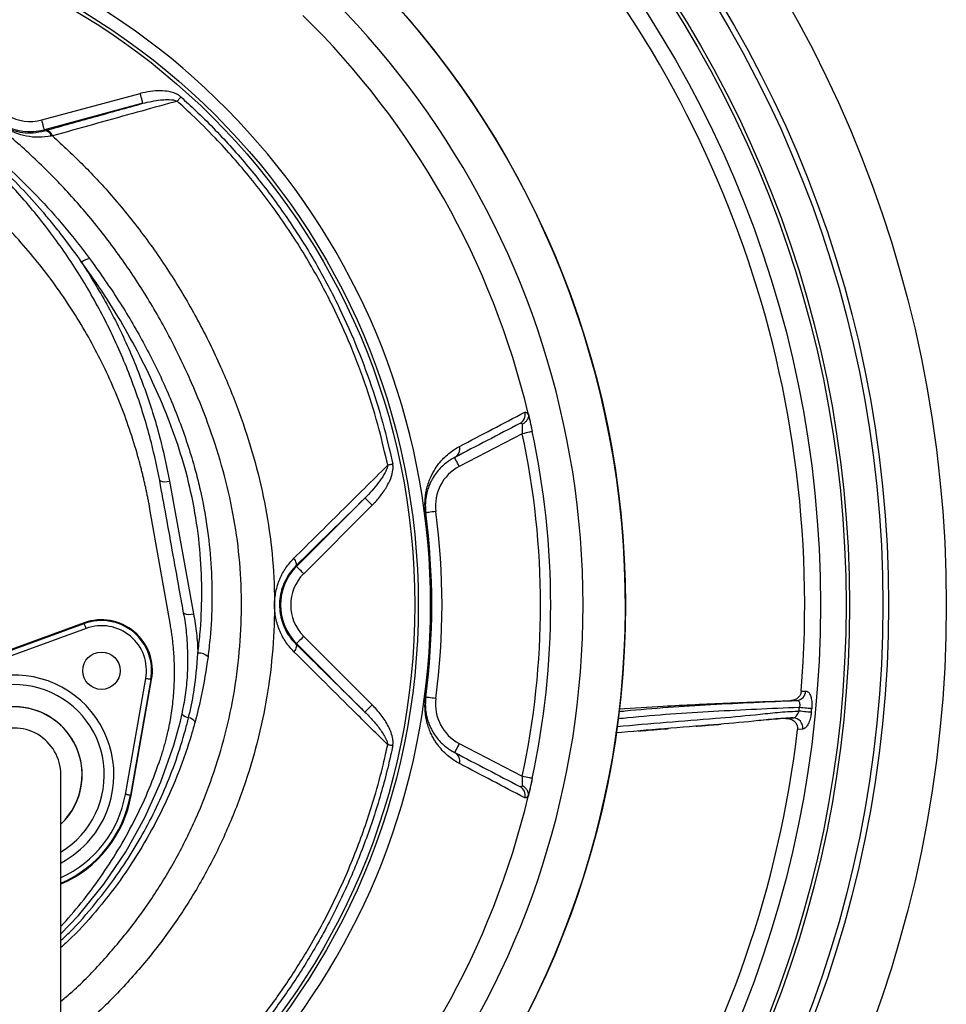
# Model space of a CAD drawing. Header units: millimetres. Extents: x 4424 to 8019, y 4288 to 7883.
# Tile 10 of 11: x 6654 to 8019, y 5497 to 6947. Entities that reach past the tile are written whole.
import ezdxf

# ---------------------------------------------------------------- set-up
doc = ezdxf.new("R2010")
doc.units = ezdxf.units.MM
doc.header["$LTSCALE"] = 5

msp = doc.modelspace()

# ---------------------------------------------------------------- linework, layer by layer
at = {"color": 7, "linetype": 'Continuous', "lineweight": 25}
for p, q in [((6687, 6799.3), (6832, 6838.1)), ((6835.9, 6823.7), (6690.8, 6784.8)), ((6691.2, 6783.3), (6690.8, 6784.8)), ((6691.2, 6783.3), (6693.1, 6783.8)), ((6702.6, 6775.8), (6700.9, 6775.5)), ((7403.5, 6365.4), (7409.2, 6340.4)), ((7394.5, 6337.2), (7301.7, 6288.9)), ((6875.2, 6267.6), (6910.5, 6072.2)), ((7062.1, 6141.8), (7162.8, 6242.6)), ((6876.4, 6055.4), (6846.3, 6226.1)), ((7173.4, 6232), (7072.7, 6131.2)), ((7061.2, 6142.7), (7062.1, 6141.8)), ((6749.2, 6058.8), (6586.5, 5999.5)), ((6586.9, 5998.4), (6749.6, 6057.6)), ((6752.2, 6050.6), (6589.4, 5991.4)), ((6749.6, 6057.6), (6749.2, 6058.8)), ((7072.7, 6038.9), (7173.6, 5938)), ((7061.2, 6027.5), (7062.1, 6028.3)), ((7162.9, 5927.4), (7062.1, 6028.3)), ((6810.1, 5806.2), (6840.2, 5976.8)), ((6847.6, 5975.5), (6817.5, 5804.9)), ((6818.7, 5804.7), (6848.7, 5975.3)), ((6847.6, 5975.5), (6848.7, 5975.3)), ((7805.2, 5958.1), (7811.7, 5958.4)), ((7798.9, 5944.5), (7789.4, 5944.2)), ((7807.5, 5902.4), (7799.7, 5901.8)), ((7301.7, 5881.2), (7394.5, 5832.9)), ((7409.2, 5829.8), (7403.2, 5803.2)), ((6817.5, 5804.9), (6818.7, 5804.7))]:
    msp.add_line(p, q, dxfattribs=at)
at = {"color": 7, "linetype": 'Continuous', "lineweight": 25, "flags": 128}
for points in [[(6835.9, 6823.7), (6835.8, 6824), (6835.5, 6824.8), (6835.2, 6826.2), (6834.7, 6828), (6834.1, 6830.2), (6833.4, 6832.7), (6832.7, 6835.4), (6832, 6838.1)], [(6886.3, 6826.8), (6886.9, 6827.5), (6887.6, 6828.3), (6888.3, 6829), (6889, 6829.8), (6889.7, 6830.6), (6890.4, 6831.4), (6891.2, 6832.3), (6891.9, 6833.1)], [(6690.8, 6784.8), (6690.8, 6785.1), (6690.5, 6786), (6690.2, 6787.3), (6689.7, 6789.1), (6689.1, 6791.3), (6688.4, 6793.8), (6687.7, 6796.5), (6687, 6799.3)], [(7409.2, 6340.4), (7408.9, 6340.3), (7408.1, 6340.1), (7406.7, 6339.8), (7404.9, 6339.5), (7402.7, 6339), (7400.1, 6338.4), (7397.4, 6337.8), (7394.5, 6337.2)], [(7203.8, 6292.4), (7202.8, 6292.2), (7201.8, 6291.9), (7200.9, 6291.7), (7199.9, 6291.5), (7199, 6291.3), (7198.1, 6291.2), (7197.2, 6291), (7196.3, 6290.8)], [(7301.7, 6288.9), (7300.4, 6291.5), (7299.1, 6294), (7297.9, 6296.3), (7296.8, 6298.3), (7296, 6300), (7295.3, 6301.2), (7294.9, 6302), (7294.8, 6302.2)], [(7173.4, 6232), (7171.4, 6234), (7169.4, 6236), (7167.6, 6237.8), (7166, 6239.4), (7164.7, 6240.7), (7163.7, 6241.7), (7163.1, 6242.3), (7162.8, 6242.6)], [(7252.4, 6220.8), (7252.4, 6220.8), (7252.4, 6220.8), (7252.4, 6220.8), (7252.3, 6220.8), (7252.3, 6220.8), (7252.2, 6220.8), (7252.1, 6220.8), (7252, 6220.8)], [(7267.3, 6222.8), (7264.4, 6222.4), (7261.6, 6222), (7259, 6221.7), (7256.8, 6221.4), (7254.9, 6221.1), (7253.6, 6221), (7252.7, 6220.9), (7252.4, 6220.8)], [(7061.2, 6142.7), (7061.8, 6143.5), (7062, 6144.5), (7062, 6145.8), (7061.7, 6147.2), (7061.2, 6148.7), (7060.5, 6150.4), (7059.5, 6152.1), (7058.3, 6153.9)], [(7072.7, 6131.2), (7070.6, 6133.3), (7068.7, 6135.2), (7066.8, 6137), (7065.2, 6138.6), (7063.9, 6140), (7062.9, 6141), (7062.3, 6141.6), (7062.1, 6141.8)], [(6752.2, 6050.6), (6751.7, 6052), (6751.2, 6053.3), (6750.8, 6054.5), (6750.4, 6055.5), (6750.1, 6056.4), (6749.8, 6057.1), (6749.7, 6057.5), (6749.6, 6057.6)], [(7072.7, 6038.9), (7070.6, 6036.9), (7068.7, 6034.9), (7066.8, 6033.1), (7065.2, 6031.5), (7063.9, 6030.2), (7062.9, 6029.2), (7062.3, 6028.6), (7062.1, 6028.3)], [(7061.2, 6027.5), (7061.8, 6026.7), (7062, 6025.6), (7062, 6024.4), (7061.7, 6023), (7061.2, 6021.4), (7060.5, 6019.7), (7059.5, 6018), (7058.3, 6016.3)], [(6847.6, 5975.5), (6847.4, 5975.5), (6847, 5975.6), (6846.3, 5975.7), (6845.4, 5975.8), (6844.2, 5976), (6843, 5976.3), (6841.6, 5976.5), (6840.2, 5976.8)], [(7252.4, 5949.3), (7252.4, 5949.3), (7252.4, 5949.3), (7252.4, 5949.3), (7252.3, 5949.3), (7252.3, 5949.3), (7252.2, 5949.3), (7252.1, 5949.4), (7252, 5949.4)], [(7267.3, 5947.4), (7264.4, 5947.7), (7261.6, 5948.1), (7259, 5948.5), (7256.8, 5948.7), (7254.9, 5949), (7253.6, 5949.2), (7252.7, 5949.3), (7252.4, 5949.3)], [(7173.6, 5938), (7171.5, 5936), (7169.5, 5934), (7167.7, 5932.2), (7166.1, 5930.6), (7164.8, 5929.3), (7163.8, 5928.3), (7163.2, 5927.7), (7162.9, 5927.4)], [(7820.7, 5932.4), (7819.3, 5932.6), (7817.5, 5932.7), (7815.4, 5932.9), (7813, 5933.2), (7810.5, 5933.4), (7807.8, 5933.7), (7805.1, 5933.9), (7802.4, 5934.2)], [(7820.2, 5927), (7818.8, 5927.1), (7817, 5927.3), (7814.9, 5927.5), (7812.5, 5927.8), (7809.9, 5928), (7807.2, 5928.3), (7804.5, 5928.6), (7801.9, 5928.8)], [(7203.8, 5877.8), (7202.8, 5878), (7201.8, 5878.2), (7200.9, 5878.4), (7199.9, 5878.6), (7199, 5878.8), (7198.1, 5879), (7197.2, 5879.2), (7196.3, 5879.4)], [(7301.7, 5881.2), (7300.4, 5878.6), (7299.1, 5876.1), (7297.9, 5873.8), (7296.8, 5871.8), (7296, 5870.2), (7295.3, 5868.9), (7294.9, 5868.2), (7294.8, 5867.9)], [(7409.2, 5829.8), (7408.9, 5829.8), (7408.1, 5830), (7406.7, 5830.3), (7404.9, 5830.7), (7402.7, 5831.2), (7400.1, 5831.7), (7397.4, 5832.3), (7394.5, 5832.9)], [(6817.5, 5804.9), (6817.3, 5804.9), (6816.9, 5805), (6816.2, 5805.1), (6815.3, 5805.3), (6814.2, 5805.5), (6812.9, 5805.7), (6811.5, 5805.9), (6810.1, 5806.2)]]:
    msp.add_lwpolyline(points, dxfattribs=at)
at = {"color": 8, "linetype": 'Continuous', "lineweight": 25, "flags": 128}
msp.add_lwpolyline([(6715.1, 5601.1), (6741.1, 5628.1), (6778.3, 5673.9), (6810.7, 5721.7), (6838.8, 5772.2), (6862.5, 5824.7), (6881.5, 5878.8), (6891.1, 5913.9), (6891.1, 5913.9), (6891.1, 5913.9)], dxfattribs=at)
at = {"color": 7, "linetype": 'Continuous', "lineweight": 25}
for centre, radius in [((6221.3, 6085.1), 1797.5), ((6221.3, 6085.1), 1712.5), ((6221.3, 6085.1), 1704.2), ((6221.3, 6085.1), 1655.1), ((6221.3, 6085.1), 1650), ((6221.3, 6085.1), 1612.3), ((6221.3, 6085.1), 1325), ((6221.3, 6085.1), 1020), ((6221.3, 6085.1), 1015), ((6774.9, 5988.3), 27.5)]:
    msp.add_circle(centre, radius, dxfattribs=at)
for centre, radius, start, end in [((6221.3, 6085.1), 1325, 283.8021, 266.0622), ((6221.3, 6085.1), 1262.6, 290.0275, 69.9725), ((6221.3, 6085.1), 1589, 355.4175, 44.8062), ((6221.3, 6085.1), 1038.2, 280.4364, 79.5636), ((6221.3, 6085.1), 1215, 13.4126, 45.5852), ((6670.1, 6862.3), 65.3, 195, 285), ((6670.1, 6862.3), 80.3, 195, 285), ((6690.7, 6772.7), 10.7, 15.1584, 86.887), ((6692.3, 6773.2), 10.7, 14.3227, 85.7782), ((6759.6, 6574.5), 20.6, 95.7511, 132.2185), ((7384.1, 6365.3), 14.7, 298.0581, 14.9084), ((6221.3, 6085.1), 1200, 347.8701, 12.1299), ((6221.3, 6085.1), 1215, 347.8701, 12.1299), ((7287.9, 6315.2), 14.7, 298.0422, 13.5999), ((7331.7, 6231.3), 65, 117.5, 187.5), ((6868.9, 6286.5), 20, 245.442, 288.4013), ((6221.3, 6085.1), 1039.6, 352.5, 7.5), ((6221.3, 6085.1), 1040, 352.5, 7.5), ((6221.3, 6085.1), 1055, 352.5, 7.5), ((7118.8, 6085.1), 80.3, 135, 225), ((7118.8, 6085.1), 65.3, 135, 225), ((6774.9, 5988.3), 75, 350, 110), ((6774.9, 5988.3), 73.8, 350, 110), ((6904.3, 6092.2), 21, 246.6067, 287.2561), ((6774.9, 5988.3), 66.3, 350, 110), ((6917.6, 5993.3), 21.1, 47.7625, 91.8516), ((7797.6, 5958.5), 14.1, 274.9668, 359.5895), ((7331.7, 5938.9), 65, 172.5, 242.5), ((6646.3, 5835.1), 100, 313.7051, 180), ((6221.3, 6085.1), 1588.3, 354.3542, 354.5488), ((6221.3, 6085.1), 1606.6, 354.3542, 354.5488), ((6905.8, 5935.6), 16.7, 222.567, 260.793), ((6900.7, 5904.9), 14.4, 33.5966, 80.1235), ((7792.9, 5904.3), 14.7, 352.5696, 88.3134), ((6646.3, 5835.1), 68.8, 0, 180.042), ((6221.3, 6085.1), 1589, 303.989, 353.3776), ((7287.9, 5855), 14.7, 346.4001, 61.9578), ((7384.1, 5804.9), 14.7, 345.0916, 61.9419), ((6646.3, 5835.1), 175, 293.2388, 350), ((6221.3, 6085.1), 1215, 314.4148, 346.5874)]:
    msp.add_arc(centre, radius, start, end, dxfattribs=at)
at = {"color": 8, "linetype": 'Continuous', "lineweight": 25}
for radius, start, end in [(146.9, 320, 241.9541), (132.8, 301.3726, 140), (100.2, 313.7045, 140), (173.8, 293.3373, 350), (166.3, 294.551, 350), (146.9, 298.0492, 320)]:
    msp.add_arc((6646.3, 5835.1), radius, start, end, dxfattribs=at)
for points, knots in [([(6715.1, 5501.6), (6720.8, 5506.4), (6742.9, 5524.9), (6777.7, 5561.3), (6819.2, 5610.2), (6856.5, 5663), (6889.6, 5719), (6918.1, 5778.2), (6941.6, 5839.5), (6959.9, 5902.5), (6972.8, 5967), (6980.1, 6032.4), (6981.9, 6098.3), (6977.9, 6163.6), (6967.9, 6227.9), (6952.5, 6290.9), (6932.3, 6352.5), (6907.2, 6415), (6877, 6477.9), (6841.3, 6540.8), (6801.1, 6601), (6757.7, 6657.1), (6711.1, 6709), (6661.9, 6756.8), (6609.4, 6801.1), (6554.1, 6841.5), (6502.4, 6874.1), (6455, 6899.4), (6412.5, 6918.1), (6368.7, 6933.3), (6336.6, 6941.3), (6319.3, 6944.6), (6317.2, 6945)], [0, 0, 0, 0, 0.012243, 0.047476, 0.082711, 0.117826, 0.153727, 0.189755, 0.225782, 0.261682, 0.297697, 0.333847, 0.369988, 0.405992, 0.441442, 0.477007, 0.512617, 0.548131, 0.58774, 0.627448, 0.667153, 0.706756, 0.744251, 0.781886, 0.819565, 0.857192, 0.89468, 0.920099, 0.945599, 0.971072, 0.996452, 1, 1, 1, 1]), ([(6702.6, 6775.8), (6718.2, 6761.5), (6749.2, 6732.8), (6794.8, 6683.2), (6839.5, 6627.5), (6882.1, 6565.1), (6920, 6499.9), (6951.9, 6434.1), (6978.4, 6368.5), (6999.6, 6303.3), (7015.8, 6236.7), (7026.3, 6168.6), (7030.5, 6099.3), (7028.7, 6029.2), (7020.9, 5959.6), (7007.2, 5891.1), (6987.8, 5824.1), (6962.8, 5759), (6932.5, 5696.3), (6897.4, 5636.8), (6857.6, 5580.8), (6813.7, 5528.8), (6766.1, 5480.4), (6731.4, 5451.8), (6714.2, 5437.7)], [0, 0, 0, 0, 0.041388, 0.082778, 0.131939, 0.181238, 0.230544, 0.279714, 0.324365, 0.369142, 0.413871, 0.458456, 0.504049, 0.549815, 0.595591, 0.641196, 0.686556, 0.732077, 0.777599, 0.822959, 0.867334, 0.91186, 0.956385, 1, 1, 1, 1]), ([(7802.4, 5934.2), (7760.3, 5932.4), (7676.2, 5928.7), (7587.2, 5922.7), (7540.4, 5917.9), (7535.5, 5917.4)], [0, 0, 0, 0, 0.472731, 0.945653, 1, 1, 1, 1]), ([(6715.1, 5591), (6719.1, 5594.7), (6737.5, 5611.9), (6766.6, 5645.7), (6799.6, 5689), (6826.6, 5731.3), (6848.8, 5771.7), (6868.4, 5813.5), (6885.1, 5856.6), (6896.3, 5892), (6901.6, 5913), (6903.2, 5919.1)], [0, 0, 0, 0, 0.0428227, 0.1949167, 0.3464773, 0.4668459, 0.5873441, 0.707716, 0.8291368, 0.9505583, 1, 1, 1, 1]), ([(7534, 5906.4), (7582.3, 5910.4), (7650.2, 5915.9), (7727.8, 5922.4), (7766.8, 5926.8), (7788.3, 5928.4), (7800, 5928.8), (7801.9, 5928.8)], [0, 0, 0, 0, 0.540983, 0.759638, 0.869118, 0.978545, 1, 1, 1, 1]), ([(6912.7, 5912.9), (6911, 5906.8), (6904.1, 5882.1), (6889.4, 5839.4), (6866.2, 5786), (6838.7, 5734.5), (6807.1, 5685.1), (6771.2, 5638.7), (6740.4, 5603.7), (6720.4, 5585.4), (6715.1, 5580.6)], [0, 0, 0, 0, 0.048859, 0.197851, 0.347306, 0.49674, 0.645704, 0.795109, 0.945032, 1, 1, 1, 1])]:
    msp.add_open_spline(points, degree=3, knots=knots, dxfattribs=at)
at = {"color": 7, "linetype": 'Continuous', "lineweight": 25}
for points, knots in [([(6470.5, 6848), (6470.5, 6848), (6470.6, 6848), (6470.9, 6848), (6471.6, 6847.7), (6472.9, 6847.1), (6474.8, 6846.2), (6477.4, 6844.9), (6480.9, 6843), (6486.1, 6840.2), (6493.6, 6836), (6504.6, 6829.4), (6520.9, 6819.4), (6550.5, 6799.8), (6590.6, 6770), (6637.1, 6730.2), (6680.5, 6687.5), (6721, 6642.6), (6745.4, 6610.8), (6757.5, 6595.1)], [0, 0, 0, 0, 0.00149, 0.00326, 0.005623, 0.009364, 0.015824, 0.022557, 0.032281, 0.04649, 0.067432, 0.098497, 0.1448, 0.214049, 0.371366, 0.529123, 0.686997, 0.844475, 1, 1, 1, 1]), ([(6860.6, 6268.3), (6856.8, 6286.9), (6847.9, 6330), (6827.5, 6396.2), (6799.6, 6466.4), (6765.5, 6534.1), (6725.8, 6598.7), (6680.4, 6659.8), (6629.8, 6717.2), (6574.4, 6770.2), (6521.2, 6813.6), (6485.7, 6837.7), (6471.3, 6847.5)], [0, 0, 0, 0, 0.080026, 0.185802, 0.291954, 0.398106, 0.503881, 0.609802, 0.716102, 0.822402, 0.928322, 1, 1, 1, 1]), ([(6745.7, 6589.8), (6736.7, 6602.7), (6727.4, 6615.4), (6713, 6634.1), (6708.1, 6640.3), (6698.1, 6652.5), (6693.1, 6658.6), (6667.5, 6688.4), (6645.8, 6711.2), (6611.6, 6743.6), (6599.8, 6754.1), (6575.8, 6774.6), (6563.4, 6784.6), (6544.4, 6799.1), (6538, 6803.8), (6525, 6813.2), (6518.5, 6817.8), (6505.2, 6826.8), (6498.5, 6831.2), (6488.3, 6837.6), (6484.8, 6839.7), (6479.7, 6842.9), (6477.9, 6843.9), (6475.3, 6845.4), (6474.5, 6845.9), (6473.1, 6846.6), (6472.7, 6846.9), (6472.1, 6847.2), (6471.9, 6847.3), (6471.6, 6847.5), (6471.5, 6847.5), (6471.4, 6847.5), (6471.3, 6847.5), (6471.3, 6847.5)], [0, 0, 0, 0, 0.125, 0.125, 0.1875, 0.1875, 0.25, 0.25, 0.5, 0.5, 0.625, 0.625, 0.75, 0.75, 0.8125, 0.8125, 0.875, 0.875, 0.9375, 0.9375, 0.96875, 0.96875, 0.984375, 0.984375, 0.992188, 0.992188, 0.996094, 0.996094, 0.998047, 0.998047, 0.999023, 0.999023, 1, 1, 1, 1]), ([(6700.9, 6775.5), (6694.7, 6774.6), (6682.3, 6772.8), (6664.4, 6775.1), (6647.8, 6779.7), (6634.4, 6786), (6624.3, 6792.4), (6617.7, 6797.4), (6610.6, 6803.5), (6602, 6812.5), (6593, 6824.5), (6586.6, 6836.6), (6583.8, 6844.4), (6582.8, 6846.9)], [0, 0, 0, 0, 0.124492, 0.24928, 0.371719, 0.493535, 0.544785, 0.587964, 0.631179, 0.702898, 0.823014, 0.943415, 1, 1, 1, 1]), ([(6590.8, 6841.1), (6591.4, 6838.8), (6593.3, 6831.9), (6598.2, 6821.2), (6604.9, 6810.9), (6612, 6803), (6618.1, 6797.7), (6623.8, 6793.5), (6630, 6789.8), (6636.7, 6786.5), (6646.2, 6783.1), (6658.5, 6780.4), (6674.2, 6779.7), (6685.5, 6782.1), (6691.2, 6783.3)], [0, 0, 0, 0, 0.058642, 0.179736, 0.302835, 0.370582, 0.408899, 0.446992, 0.494605, 0.555186, 0.615933, 0.741021, 0.868811, 1, 1, 1, 1]), ([(6891.9, 6833.1), (6890.8, 6834), (6887.7, 6836.5), (6881.5, 6839.1), (6872.6, 6841.4), (6860.9, 6842.4), (6846.8, 6841.6), (6836.9, 6839.3), (6832, 6838.1)], [0, 0, 0, 0, 0.0691211, 0.1933503, 0.3181322, 0.5118902, 0.7558122, 1, 1, 1, 1]), ([(6835.9, 6823.7), (6844.4, 6825.7), (6856.3, 6828.5), (6872.3, 6829.4), (6880.8, 6829.1), (6885.4, 6827.2), (6886.3, 6826.8)], [0, 0, 0, 0, 0.51561, 0.712801, 0.944519, 1, 1, 1, 1]), ([(6891.9, 6833.1), (6899.2, 6826.4), (6924.2, 6803.5), (6964.6, 6761.9), (7011.1, 6706.8), (7053.5, 6648.6), (7090.6, 6589.4), (7122.5, 6529.5), (7149.6, 6469.6), (7172.7, 6408.1), (7190.9, 6348.9), (7199.8, 6310), (7203.8, 6292.4)], [0, 0, 0, 0, 0.046958, 0.160218, 0.273767, 0.387315, 0.500574, 0.603978, 0.707603, 0.811228, 0.914632, 1, 1, 1, 1]), ([(6693.1, 6783.8), (6716.8, 6790.5), (6740.5, 6797.1), (6788.2, 6810.4), (6812, 6817), (6835.9, 6823.7)], [0, 0, 0, 0, 0.5, 0.5, 1, 1, 1, 1]), ([(6886.3, 6826.8), (6882.1, 6825.7), (6860.3, 6819.6), (6818.7, 6808.1), (6761.6, 6792.2), (6722.3, 6781.3), (6702.6, 6775.8)], [0, 0, 0, 0, 0.06815, 0.35549, 0.677814, 1, 1, 1, 1]), ([(7196.3, 6290.8), (7192.4, 6308.3), (7183.6, 6346.9), (7165.5, 6405.6), (7142.5, 6466.7), (7115.6, 6526.1), (7082.7, 6587.7), (7042.8, 6650.7), (6995.4, 6714), (6949.8, 6765.7), (6912.8, 6802.7), (6893.6, 6820.2), (6886.3, 6826.8)], [0, 0, 0, 0, 0.085386, 0.188809, 0.292454, 0.396099, 0.499522, 0.625036, 0.75075, 0.876265, 0.953065, 1, 1, 1, 1]), ([(6846.3, 6226.1), (6845.9, 6228.2), (6845.2, 6232.5), (6844, 6238.9), (6842.7, 6245.3), (6841.4, 6251.7), (6840, 6258), (6838.6, 6264.4), (6837.1, 6270.7), (6835.6, 6277.1), (6834.1, 6283.4), (6832.4, 6289.7), (6830.8, 6296), (6829, 6302.3), (6824, 6320.1), (6814.8, 6349.1), (6799.8, 6388.9), (6782.7, 6427.8), (6763.6, 6465.9), (6742.4, 6502.9), (6719.3, 6538.8), (6694.3, 6573.4), (6667.4, 6606.7), (6638.7, 6638.5), (6608.4, 6668.7), (6576.5, 6697.3), (6551, 6717.8), (6533, 6731.3), (6523.1, 6738.5), (6513, 6745.6), (6502.9, 6752.4), (6492.6, 6759.2), (6482.3, 6765.8), (6475.3, 6770), (6471.8, 6772.1)], [0, 0, 0, 0, 0.009539, 0.019075, 0.02861, 0.038144, 0.047677, 0.057211, 0.066746, 0.076283, 0.085822, 0.095364, 0.104909, 0.114459, 0.124013, 0.186218, 0.248355, 0.310652, 0.373016, 0.435522, 0.497964, 0.560535, 0.623167, 0.685915, 0.748593, 0.811367, 0.874209, 0.892205, 0.910185, 0.928154, 0.946115, 0.964074, 0.982034, 1, 1, 1, 1]), ([(6916.9, 6014.4), (6918, 6023.4), (6921.3, 6052.1), (6923.4, 6100.8), (6921.2, 6160.7), (6913.5, 6220.9), (6900.6, 6279.2), (6883.1, 6334.8), (6862.3, 6387.6), (6838, 6439.8), (6810.6, 6491.2), (6780, 6541.7), (6757.2, 6573.8), (6745.7, 6589.8)], [0, 0, 0, 0, 0.044444, 0.141281, 0.238114, 0.337805, 0.437499, 0.529606, 0.621847, 0.714024, 0.809327, 0.904705, 1, 1, 1, 1]), ([(6745.7, 6589.8), (6758.4, 6569.3), (6783.8, 6528.4), (6815.7, 6462.9), (6842.5, 6394.8), (6862.4, 6329.3), (6871.3, 6286.4), (6875.2, 6267.6)], [0, 0, 0, 0, 0.205834, 0.411668, 0.622878, 0.834088, 1, 1, 1, 1]), ([(6757.5, 6595.1), (6771.2, 6575.8), (6798.6, 6537.3), (6834.7, 6476.3), (6866.6, 6413.2), (6893.4, 6348), (6910.4, 6294.8), (6922.6, 6245.7), (6931, 6200.9), (6936.7, 6146.2), (6938.2, 6091.3), (6936, 6045.5), (6932.8, 6018.1), (6931.8, 6008.9)], [0, 0, 0, 0, 0.112037, 0.224543, 0.337106, 0.449416, 0.561286, 0.604224, 0.691895, 0.779823, 0.867766, 0.955458, 1, 1, 1, 1]), ([(7403.5, 6365), (7403.6, 6363.7), (7403.5, 6362.4), (7402.8, 6359.7), (7402.2, 6358.4), (7401, 6356.6), (7400.5, 6356), (7399.6, 6354.9), (7399, 6354.4), (7397.9, 6353.4), (7397.3, 6352.9), (7396, 6352), (7395.3, 6351.6), (7394.6, 6351.3)], [0, 0, 0, 0, 0.25, 0.25, 0.5, 0.5, 0.625, 0.625, 0.75, 0.75, 0.875, 0.875, 1, 1, 1, 1]), ([(7398.3, 6369), (7399, 6369.4), (7399.7, 6369.2), (7401.5, 6367.9), (7402.5, 6366.7), (7403.5, 6365)], [0, 0, 0, 0, 0.5, 0.5, 1, 1, 1, 1]), ([(7403.2, 6366.9), (7403.3, 6366.2), (7403.5, 6365.5), (7403.9, 6363.8), (7404.1, 6362.9), (7404.6, 6361), (7404.8, 6360), (7405.3, 6357.9), (7405.6, 6356.7), (7406.4, 6353.3), (7406.9, 6350.8), (7407.8, 6347), (7408, 6345.7), (7408.6, 6343), (7408.9, 6341.7), (7409.2, 6340.4)], [0, 0, 0, 0, 0.125, 0.125, 0.25, 0.25, 0.375, 0.375, 0.5, 0.5, 0.75, 0.75, 0.875, 0.875, 1, 1, 1, 1]), ([(7394.6, 6351.3), (7394.3, 6351.6), (7394, 6351.9), (7393.4, 6352.3), (7393.1, 6352.5), (7392.2, 6352.7), (7391.6, 6352.6), (7391, 6352.3)], [0, 0, 0, 0, 0.25, 0.25, 0.5, 0.5, 1, 1, 1, 1]), ([(7394.5, 6337.2), (7394.6, 6338.6), (7394.6, 6339.9), (7394.6, 6342.6), (7394.6, 6343.8), (7394.6, 6346.3), (7394.6, 6347.4), (7394.6, 6349.5), (7394.6, 6350.5), (7394.6, 6351.3)], [0, 0, 0, 0, 0.25, 0.25, 0.5, 0.5, 0.75, 0.75, 1, 1, 1, 1]), ([(7252, 6220.8), (7251.8, 6222.5), (7251.6, 6224.1), (7251.4, 6227.4), (7251.3, 6229), (7251.2, 6232), (7251.2, 6233.5), (7251.2, 6236.3), (7251.3, 6237.6), (7251.5, 6241.4), (7251.7, 6243.7), (7252.1, 6246.9), (7252.3, 6247.9), (7252.6, 6249.9), (7252.7, 6250.8), (7253.6, 6255.4), (7254.4, 6258.6), (7256.2, 6264.5), (7257.1, 6267.1), (7259.1, 6272.1), (7260.2, 6274.4), (7262.3, 6278.7), (7263.4, 6280.7), (7266.7, 6286.4), (7269, 6289.7), (7273.7, 6295.8), (7276.2, 6298.6), (7281.1, 6303.6), (7283.6, 6305.9), (7291.4, 6312.3), (7296.7, 6315.7), (7302.2, 6318.6)], [0, 0, 0, 0, 0.015625, 0.015625, 0.03125, 0.03125, 0.046875, 0.046875, 0.0625, 0.0625, 0.09375, 0.09375, 0.109375, 0.109375, 0.125, 0.125, 0.1875, 0.1875, 0.25, 0.25, 0.3125, 0.3125, 0.375, 0.375, 0.5, 0.5, 0.625, 0.625, 0.75, 0.75, 1, 1, 1, 1]), ([(7173.4, 6232), (7174.5, 6233.1), (7179.8, 6238.5), (7188.6, 6249), (7197.7, 6263.5), (7203.1, 6276.9), (7204.7, 6286.5), (7204, 6291.2), (7203.8, 6292.4)], [0, 0, 0, 0, 0.0660944, 0.327344, 0.5880869, 0.7982006, 0.9482835, 1, 1, 1, 1]), ([(7294.8, 6302.2), (7290.3, 6299.9), (7285.9, 6297), (7279.4, 6291.9), (7277.3, 6290), (7273.2, 6285.9), (7271.2, 6283.6), (7267.2, 6278.7), (7265.3, 6276), (7262.5, 6271.4), (7261.6, 6269.7), (7259.8, 6266.3), (7258.9, 6264.4), (7257.2, 6260.4), (7256.4, 6258.3), (7254.9, 6253.5), (7254.1, 6250.9), (7253.2, 6246.4), (7252.9, 6244.8), (7252.3, 6241.3), (7252.1, 6239.4), (7251.9, 6236.2), (7251.8, 6235.1), (7251.7, 6232.7), (7251.7, 6231.4), (7251.8, 6229.4), (7251.8, 6228.6), (7251.8, 6227.2), (7251.9, 6226.4), (7252, 6224.9), (7252.1, 6224.1), (7252.2, 6222.5), (7252.3, 6221.6), (7252.4, 6220.8)], [0, 0, 0, 0, 0.25, 0.25, 0.375, 0.375, 0.5, 0.5, 0.625, 0.625, 0.6875, 0.6875, 0.75, 0.75, 0.8125, 0.8125, 0.875, 0.875, 0.90625, 0.90625, 0.9375, 0.9375, 0.953125, 0.953125, 0.96875, 0.96875, 0.976562, 0.976562, 0.984375, 0.984375, 0.992187, 0.992187, 1, 1, 1, 1]), ([(7058.3, 6153.9), (7081.4, 6176.9), (7104.5, 6199.8), (7150.5, 6245.4), (7173.5, 6268.2), (7196.3, 6290.8)], [0, 0, 0, 0, 0.5, 0.5, 1, 1, 1, 1]), ([(7196.3, 6290.8), (7196.2, 6289.5), (7195.9, 6288.3), (7195.2, 6285.9), (7194.8, 6284.8), (7193.3, 6281.3), (7192.1, 6279.1), (7188.4, 6272.7), (7185.5, 6268.7), (7179.5, 6260.8), (7176.3, 6257), (7169.8, 6249.7), (7166.3, 6246.1), (7162.8, 6242.6)], [0, 0, 0, 0, 0.0625, 0.0625, 0.125, 0.125, 0.25, 0.25, 0.5, 0.5, 0.75, 0.75, 1, 1, 1, 1]), ([(6895.9, 6072.9), (6894.2, 6082.5), (6885.6, 6130.1), (6873.9, 6195.2), (6863.8, 6250.8), (6860.6, 6268.3)], [0, 0, 0, 0, 0.146169, 0.730844, 1, 1, 1, 1]), ([(7058.3, 6016.3), (7056.1, 6018.4), (7054, 6020.6), (7050.1, 6025.4), (7048.2, 6027.8), (7044.8, 6033), (7043.1, 6035.6), (7040.9, 6039.8), (7040.1, 6041.2), (7038.7, 6044.1), (7038.1, 6045.5), (7034.9, 6052.9), (7033, 6059.1), (7031, 6068.8), (7030.5, 6072.1), (7029.9, 6078.6), (7029.6, 6085.2), (7029.9, 6091.8), (7030.6, 6098.3), (7031.1, 6101.6), (7033.1, 6111.3), (7035, 6117.4), (7038.1, 6124.7), (7038.8, 6126.2), (7040.2, 6129), (7040.9, 6130.5), (7043.2, 6134.6), (7044.8, 6137.3), (7050.1, 6144.9), (7054, 6149.6), (7058.3, 6153.9)], [0, 0, 0, 0, 0.0625, 0.0625, 0.125, 0.125, 0.1875, 0.1875, 0.21875, 0.21875, 0.25, 0.25, 0.375, 0.375, 0.4375, 0.4375, 0.5, 0.5625, 0.5625, 0.625, 0.625, 0.75, 0.75, 0.78125, 0.78125, 0.8125, 0.8125, 0.875, 0.875, 1, 1, 1, 1]), ([(7061.2, 6142.7), (7058.4, 6139.7), (7052.8, 6133.6), (7046, 6122.7), (7040.7, 6110.4), (7037.7, 6097.7), (7036.7, 6084.9), (7037.7, 6072.9), (7040.3, 6061.6), (7044.3, 6051), (7049.8, 6041.1), (7055.6, 6033.3), (7059.7, 6029.1), (7061.2, 6027.5)], [0, 0, 0, 0, 0.10208, 0.206779, 0.307139, 0.411407, 0.500356, 0.59266, 0.67649, 0.762742, 0.852721, 0.944805, 1, 1, 1, 1]), ([(6893.5, 5924.3), (6895.4, 5933.8), (6899.1, 5952.7), (6901.9, 5981.6), (6902.7, 6010.8), (6900.6, 6040.3), (6899.1, 6059.7), (6896.5, 6069.6), (6896.5, 6069.6)], [0, 0, 0, 0, 0.198035, 0.396185, 0.594324, 0.79716, 0.999998, 1, 1, 1, 1]), ([(6896.5, 6069.6), (6896.5, 6069.6), (6896.5, 6070.8), (6896.2, 6071.9), (6895.9, 6072.9)], [0, 0, 0, 0, 0.000081, 1, 1, 1, 1]), ([(6910.5, 6072.2), (6912.1, 6062.6), (6915.3, 6043.5), (6916.4, 6024.1), (6916.9, 6014.4)], [0, 0, 0, 0, 0.498817, 1, 1, 1, 1]), ([(6860.2, 5854.2), (6860.7, 5855.6), (6861.6, 5858.3), (6863, 5862.4), (6864.3, 5866.6), (6865.5, 5870.7), (6866.8, 5874.8), (6867.9, 5879), (6869.1, 5883.2), (6870.2, 5887.3), (6871.2, 5891.5), (6872.2, 5895.8), (6874.8, 5907.2), (6878.3, 5926), (6881.4, 5952.5), (6882.7, 5979.4), (6882.4, 6000.1), (6881.5, 6014.5), (6880.8, 6022.8), (6880, 6030.9), (6879, 6039.1), (6877.8, 6047.3), (6876.9, 6052.7), (6876.4, 6055.4)], [0, 0, 0, 0, 0.021224, 0.042435, 0.063636, 0.084829, 0.106017, 0.127203, 0.148387, 0.169574, 0.190766, 0.211965, 0.233173, 0.363314, 0.493383, 0.625569, 0.757735, 0.798135, 0.838503, 0.878857, 0.919213, 0.959588, 1, 1, 1, 1]), ([(7196.3, 5879.4), (7180.8, 5894.7), (7135.1, 5940), (7088.8, 5985.9), (7058.3, 6016.3)], [0, 0, 0, 0, 0.3391819, 1, 1, 1, 1]), ([(7061.2, 6027.5), (7091.8, 5997.4), (7125.9, 5963.9), (7159.6, 5930.8), (7162.9, 5927.4)], [0, 0, 0, 0, 0.899641, 1, 1, 1, 1]), ([(6903.2, 5919.1), (6906, 5931.6), (6913, 5963), (6915.4, 5995.1), (6916.9, 6014.4)], [0, 0, 0, 0, 0.399668, 1, 1, 1, 1]), ([(6931.8, 6008.9), (6928.9, 5989.4), (6924, 5957.1), (6915.9, 5925.4), (6912.7, 5912.9)], [0, 0, 0, 0, 0.602635, 1, 1, 1, 1]), ([(7811.7, 5958.4), (7812.9, 5958.2), (7815.2, 5957.8), (7818.2, 5953.7), (7820.2, 5947.6), (7821.1, 5940.1), (7820.8, 5934.9), (7820.7, 5932.4)], [0, 0, 0, 0, 0.205575, 0.411524, 0.616317, 0.82057, 1, 1, 1, 1]), ([(7302.2, 5851.5), (7296.7, 5854.4), (7291.4, 5857.9), (7283.6, 5864.2), (7281.1, 5866.5), (7276.1, 5871.6), (7273.7, 5874.4), (7270.1, 5879), (7268.9, 5880.6), (7266.6, 5884), (7265.5, 5885.8), (7263.3, 5889.6), (7262.2, 5891.6), (7260.1, 5895.9), (7259, 5898.2), (7257.1, 5903.2), (7256.1, 5905.8), (7254.4, 5911.7), (7253.6, 5914.9), (7252.5, 5920.5), (7252.2, 5922.4), (7251.7, 5926.7), (7251.5, 5929), (7251.2, 5934), (7251.2, 5936.7), (7251.3, 5941.2), (7251.4, 5942.8), (7251.6, 5946.1), (7251.8, 5947.7), (7252, 5949.4)], [0, 0, 0, 0, 0.25, 0.25, 0.375, 0.375, 0.5, 0.5, 0.5625, 0.5625, 0.625, 0.625, 0.6875, 0.6875, 0.75, 0.75, 0.8125, 0.8125, 0.875, 0.875, 0.90625, 0.90625, 0.9375, 0.9375, 0.96875, 0.96875, 0.984375, 0.984375, 1, 1, 1, 1]), ([(7252.4, 5949.3), (7252.2, 5947.7), (7252, 5946.1), (7251.9, 5943.8), (7251.8, 5943), (7251.8, 5941.6), (7251.8, 5940.9), (7251.7, 5938.8), (7251.7, 5937.6), (7251.8, 5935.2), (7251.9, 5934), (7252.1, 5930.9), (7252.3, 5929), (7252.8, 5925.5), (7253.1, 5923.9), (7254.1, 5919.4), (7254.8, 5916.8), (7256.3, 5912), (7257.2, 5909.8), (7258.8, 5905.8), (7259.7, 5904), (7261.5, 5900.5), (7262.4, 5898.9), (7265.2, 5894.2), (7267.2, 5891.5), (7271.2, 5886.5), (7273.2, 5884.3), (7277.3, 5880.2), (7279.4, 5878.3), (7285.9, 5873.1), (7290.3, 5870.3), (7294.8, 5867.9)], [0, 0, 0, 0, 0.015625, 0.015625, 0.023438, 0.023438, 0.03125, 0.03125, 0.046875, 0.046875, 0.0625, 0.0625, 0.09375, 0.09375, 0.125, 0.125, 0.1875, 0.1875, 0.25, 0.25, 0.3125, 0.3125, 0.375, 0.375, 0.5, 0.5, 0.625, 0.625, 0.75, 0.75, 1, 1, 1, 1]), ([(7536.6, 5928.3), (7539.7, 5928.6), (7584.9, 5933.2), (7672.3, 5939.1), (7756.7, 5942.7), (7798.9, 5944.5)], [0, 0, 0, 0, 0.035848, 0.51773, 1, 1, 1, 1]), ([(7536.9, 5932.2), (7558.6, 5933.5), (7611.5, 5936.8), (7695.7, 5941), (7758.2, 5943.1), (7789.4, 5944.2)], [0, 0, 0, 0, 0.257673, 0.628823, 1, 1, 1, 1]), ([(7805.2, 5958.1), (7804.9, 5956.5), (7804.4, 5953.4), (7801.5, 5949.3), (7797.5, 5946.2), (7793.3, 5944.6), (7790.4, 5944.3), (7789.4, 5944.2)], [0, 0, 0, 0, 0.207256, 0.414138, 0.630758, 0.867074, 1, 1, 1, 1]), ([(7798.9, 5944.5), (7799.5, 5944.4), (7800.8, 5944.3), (7802.2, 5942.7), (7803, 5940.2), (7803.1, 5937.2), (7802.6, 5935.2), (7802.4, 5934.2)], [0, 0, 0, 0, 0.208691, 0.413624, 0.615445, 0.818251, 1, 1, 1, 1]), ([(7203.8, 5877.8), (7204, 5878.9), (7204.5, 5882.2), (7203.9, 5888.9), (7201.6, 5897.4), (7196.1, 5909.5), (7187.1, 5923.5), (7178.1, 5933.2), (7173.6, 5938)], [0, 0, 0, 0, 0.049161, 0.143485, 0.285978, 0.428991, 0.714197, 1, 1, 1, 1]), ([(6891.1, 5913.9), (6891.1, 5913.9), (6891.8, 5916.4), (6892.6, 5920.3), (6893.5, 5924.3)], [0, 0, 0, 0, 0.000038, 1, 1, 1, 1]), ([(7162.9, 5927.4), (7167.1, 5923.2), (7175.3, 5914.7), (7186.1, 5901.1), (7193.1, 5890), (7195.9, 5882.5), (7196.2, 5880.1), (7196.3, 5879.4)], [0, 0, 0, 0, 0.299823, 0.599409, 0.879099, 0.96139, 1, 1, 1, 1]), ([(7793.4, 5918.9), (7783.7, 5918.4), (7764.3, 5917.3), (7725.5, 5912.7), (7647.9, 5906.4), (7579.9, 5900.8), (7531.6, 5896.8)], [0, 0, 0, 0, 0.110762, 0.221576, 0.446417, 1, 1, 1, 1]), ([(7782.7, 5918.1), (7777.1, 5917.7), (7766.2, 5917), (7755.3, 5916), (7750.1, 5915.5)], [0, 0, 0, 0, 0.519521, 1, 1, 1, 1]), ([(7782.7, 5918.1), (7784.7, 5918), (7788.8, 5917.8), (7794.2, 5915), (7798, 5910.8), (7799.9, 5906.1), (7799.8, 5903.1), (7799.7, 5901.8)], [0, 0, 0, 0, 0.225674, 0.451802, 0.663837, 0.854184, 1, 1, 1, 1]), ([(7793.4, 5918.9), (7793.9, 5919), (7795.2, 5919.3), (7797.4, 5920.8), (7799.5, 5923.3), (7801, 5926.1), (7801.6, 5928.1), (7801.9, 5928.8)], [0, 0, 0, 0, 0.176088, 0.399502, 0.62789, 0.855487, 1, 1, 1, 1]), ([(7820.2, 5927), (7819.9, 5925.1), (7819.3, 5920.4), (7817.3, 5913.3), (7814.1, 5907), (7810.7, 5903.2), (7808.5, 5902.7), (7807.5, 5902.4)], [0, 0, 0, 0, 0.1472118, 0.3747039, 0.6003268, 0.8221329, 1, 1, 1, 1]), ([(7565.3, 5899.7), (7566.7, 5899.8), (7571.9, 5900.2), (7584.7, 5901.2), (7598.6, 5902.2), (7607.3, 5902.9), (7609.7, 5903.1)], [0, 0, 0, 0, 0.121701, 0.450282, 0.851452, 1, 1, 1, 1]), ([(7650.4, 5906.7), (7651.3, 5906.8), (7653.4, 5907), (7658.4, 5907.4), (7667.4, 5908), (7677.5, 5908.8), (7685.2, 5909.4), (7687.4, 5909.6)], [0, 0, 0, 0, 0.120704, 0.269979, 0.434731, 0.834446, 1, 1, 1, 1]), ([(6886.9, 5343.5), (6900.2, 5355.9), (6929.4, 5382.9), (6971.3, 5428), (7012.6, 5478.3), (7050.5, 5531.3), (7087.3, 5590.3), (7121.7, 5655.8), (7152.7, 5727.9), (7174.8, 5793.4), (7188.6, 5844.2), (7194.3, 5870), (7196.3, 5879.4)], [0, 0, 0, 0, 0.086597, 0.189857, 0.293337, 0.396817, 0.500076, 0.624634, 0.749386, 0.873944, 0.95417, 1, 1, 1, 1]), ([(7203.8, 5877.8), (7201.7, 5868.3), (7194.5, 5835.5), (7178.8, 5779.9), (7154.5, 5712.1), (7125.4, 5646.2), (7092.7, 5584.5), (7056.9, 5527), (7018.7, 5473.7), (6977.1, 5423), (6934.9, 5377.5), (6905.5, 5350.2), (6892, 5337.7)], [0, 0, 0, 0, 0.045828, 0.159203, 0.27287, 0.386536, 0.499911, 0.603173, 0.706655, 0.810137, 0.913398, 1, 1, 1, 1]), ([(6715.1, 5611.6), (6725.2, 5623.1), (6745.8, 5646.4), (6773.8, 5684.1), (6799.7, 5723.9), (6822.9, 5765.7), (6843.5, 5809.1), (6854.6, 5839.2), (6860.2, 5854.2)], [0, 0, 0, 0, 0.161679, 0.327621, 0.494219, 0.662252, 0.830815, 1, 1, 1, 1]), ([(6715.1, 5443.5), (6715.1, 5460.2), (6715.1, 5493.4), (6715.1, 5542.1), (6715.1, 5589.1), (6715.1, 5633.6), (6715.1, 5675.1), (6715.1, 5712.7), (6715.1, 5744.3), (6715.1, 5769.8), (6715.1, 5789.1), (6715.1, 5803.4), (6715.1, 5815), (6715.1, 5823.7), (6715.1, 5830.2), (6715.1, 5833.4), (6715.1, 5835.1)], [0, 0, 0, 0, 0.079644, 0.158009, 0.235124, 0.311014, 0.385615, 0.459005, 0.531252, 0.593311, 0.65426, 0.714301, 0.773508, 0.85087, 0.92632, 1, 1, 1, 1]), ([(7394.6, 5818.8), (7394.6, 5819.6), (7394.6, 5820.6), (7394.6, 5822.7), (7394.6, 5823.9), (7394.6, 5826.3), (7394.6, 5827.6), (7394.6, 5830.2), (7394.6, 5831.6), (7394.5, 5832.9)], [0, 0, 0, 0, 0.25, 0.25, 0.5, 0.5, 0.75, 0.75, 1, 1, 1, 1]), ([(7409.2, 5829.8), (7408.6, 5827.1), (7408, 5824.5), (7407.2, 5820.6), (7406.9, 5819.4), (7406.4, 5816.9), (7406.1, 5815.7), (7405.6, 5813.4), (7405.3, 5812.3), (7404.8, 5810.1), (7404.6, 5809.1), (7403.9, 5806.3), (7403.5, 5804.6), (7403.2, 5803.2)], [0, 0, 0, 0, 0.25, 0.25, 0.375, 0.375, 0.5, 0.5, 0.625, 0.625, 0.75, 0.75, 1, 1, 1, 1]), ([(7391, 5817.8), (7391.6, 5817.5), (7392.2, 5817.4), (7393.1, 5817.7), (7393.4, 5817.8), (7394, 5818.2), (7394.3, 5818.5), (7394.6, 5818.8)], [0, 0, 0, 0, 0.5, 0.5, 0.75, 0.75, 1, 1, 1, 1]), ([(7403.5, 5805.1), (7403.6, 5806.4), (7403.5, 5807.7), (7402.8, 5810.4), (7402.2, 5811.7), (7401, 5813.5), (7400.5, 5814.1), (7399.6, 5815.2), (7399, 5815.8), (7397.9, 5816.8), (7397.3, 5817.2), (7396, 5818.1), (7395.3, 5818.5), (7394.6, 5818.8)], [0, 0, 0, 0, 0.25, 0.25, 0.5, 0.5, 0.625, 0.625, 0.75, 0.75, 0.875, 0.875, 1, 1, 1, 1]), ([(7403.5, 5805.1), (7403, 5804.3), (7402.5, 5803.6), (7401.5, 5802.4), (7401.1, 5801.9), (7400.2, 5801.2), (7399.8, 5801), (7399, 5800.9), (7398.6, 5800.9), (7398.3, 5801.1)], [0, 0, 0, 0, 0.25, 0.25, 0.5, 0.5, 0.75, 0.75, 1, 1, 1, 1])]:
    msp.add_open_spline(points, degree=3, knots=knots, dxfattribs=at)
for points in [[(7302.2, 6318.6), (7334.3, 6335.5), (7366.3, 6352.3), (7398.3, 6369)], [(7403.5, 6365), (7403.5, 6365.6), (7403.3, 6366.3), (7403.2, 6366.9)], [(7391, 6352.3), (7359, 6335.7), (7327, 6319), (7294.8, 6302.2)], [(7162.8, 6242.6), (7129.1, 6209.5), (7095.3, 6176.2), (7061.2, 6142.7)], [(7782.7, 5918.1), (7786.3, 5918.4), (7789.8, 5918.7), (7793.4, 5918.9)], [(7294.8, 5867.9), (7327, 5851.2), (7359, 5834.5), (7391, 5817.8)], [(7398.3, 5801.1), (7366.3, 5817.8), (7334.3, 5834.7), (7302.2, 5851.5)], [(7403.2, 5803.2), (7403.3, 5803.9), (7403.5, 5804.5), (7403.5, 5805.1)]]:
    msp.add_open_spline(points, degree=3, dxfattribs=at)

doc.saveas('drawing.dxf')
